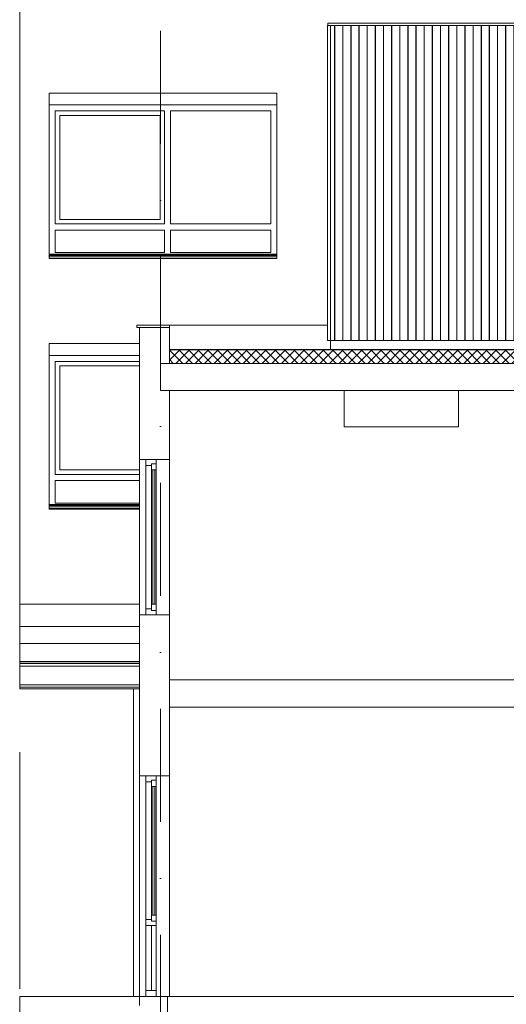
# Model space of a CAD drawing. Header units: millimetres. Extents: x -194 to 1012562, y 0 to 44349.
# Tile 89 of 97: x 933990 to 939366, y 10363 to 21253. Entities that reach past the tile are written whole.
import ezdxf
from ezdxf.enums import TextEntityAlignment as Align

# ---------------------------------------------------------------- set-up
doc = ezdxf.new("R2010")
doc.units = ezdxf.units.MM
doc.header["$MEASUREMENT"] = 0
doc.linetypes.add('streep-punt', pattern=[2500, 1250, -625, 0, -625])
for name, color, linetype in [('21_0 NC Buitenwanden', 7, 'Continuous'), ('21_1 C Buitenwanden', 7, 'Continuous'), ('22 C Binnenwanden', 7, 'Continuous'), ('23 Vloeren', 7, 'Continuous'), ('23 Vloeren Laagscheidingslijnen', 7, 'Continuous'), ('28 Draagconstructies', 7, 'Continuous'), ('47 Dakafwerking', 7, 'Continuous'), ('47 Dakafwerking Laagscheidingslijnen', 7, 'Continuous'), ('57 Luchtbehandeling', 7, 'Continuous'), ('Maatvoering 1_ 100', 7, 'Continuous'), ('Maatvoering 1_ 100 2D arcering', 7, 'Continuous'), ('New_ Ramen', 7, 'Continuous'), ('New_21_0 NC Buitenwanden', 7, 'Continuous'), ('New_22 NC Binnenwanden', 7, 'Continuous'), ('New_27 Daken', 7, 'Continuous'), ('New_27 Daken Doorsnede-arcering', 7, 'Continuous'), ('New_27 Daken Laagscheidingslijnen', 7, 'Continuous'), ('New_A-FLOR-____-OTLN.IFC Model', 7, 'Continuous'), ('New_A-GLAZ-CWMG-OTLN.IFC Model', 7, 'Continuous'), ('New_A-ROOF-____-OTLN.IFC Model', 7, 'Continuous'), ('New_S-BEAM-____-OTLN.IFC Model', 7, 'Continuous'), ('Ramen', 7, 'Continuous'), ('Stramien', 7, 'Continuous')]:
    doc.layers.add(name, color=color, linetype=linetype)
doc.styles.add('GENERATED_STYLE_1', font='arial.ttf')
doc.dimstyles.new('GENERATED_STYLE__1', dxfattribs={"dimtxt": 179.999995, "dimasz": 142.5, "dimexe": 0.18, "dimexo": 0.0625, "dimgap": 0, "dimtad": 1, "dimdec": 0, "dimzin": 0, "dimdsep": 46, "dimtxsty": 'GENERATED_STYLE_1', "dimblk": 'ARROWHEAD_11', "dimblk1": 'ARROWHEAD_11', "dimblk2": 'ARROWHEAD_11', "dimcen": 0.09, "dimse1": 1, "dimse2": 1, "dimclrd": 2, "dimclre": 2, "dimclrt": 2, "dimadec": 1, "dimazin": 0, "dimtfac": 1, "dimtdec": 4, "dimtmove": 0, "dimatfit": 3, "dimfxl": 1, "dimtolj": 1, "dimtzin": 0, "dimarcsym": 0})

# ---------------------------------------------------------------- blocks, each defined once
blk = doc.blocks.new('Section Element_1939_6', base_point=(955641, 6300))
at = {"layer": '21_0 NC Buitenwanden', "color": 2, "linetype": 'Continuous', "lineweight": 0}
blk.add_line((937425, 17704), (937425, 17604), dxfattribs=at)
blk = doc.blocks.new('Section Element_1945_6', base_point=(955641, 6300))
at = {"layer": '21_0 NC Buitenwanden', "color": 1, "linetype": 'Continuous', "lineweight": 0}
for p, q in [((935315, 13850), (935315, 12890)), ((935315, 10450), (935315, 10350)), ((935315, 10350), (935315, 10350))]:
    blk.add_line(p, q, dxfattribs=at)
at = {"layer": '21_0 NC Buitenwanden', "color": 2, "linetype": 'Continuous', "lineweight": 0}
blk.add_line((935315, 10350), (935315, 10450), dxfattribs=at)
at = {"layer": '21_0 NC Buitenwanden', "color": 1, "linetype": 'Continuous', "lineweight": 0, "flags": 128}
for points in [[(935645, 13850), (935645, 13782), (935645, 13650), (935645, 12890)], [(935645, 12890), (935499, 12890), (935385, 12890), (935315, 12890)], [(935625, 10450), (935499, 10450), (935385, 10450), (935315, 10450)]]:
    blk.add_lwpolyline(points, dxfattribs=at)
blk = doc.blocks.new('Section Element_1947_6', base_point=(955641, 6300))
at = {"layer": 'New_ Ramen', "color": 1, "linetype": 'Continuous', "lineweight": 0}
for p, q in [((935385, 12890), (935385, 12823)), ((935385, 11300), (935385, 12823)), ((935445, 12823), (935385, 12823)), ((935499, 12840), (935445, 12840)), ((935445, 12554), (935445, 12773)), ((935499, 12773), (935445, 12773)), ((935462, 12773), (935462, 11350)), ((935482, 11350), (935482, 12773)), ((935499, 12554), (935499, 12773)), ((935445, 12544), (935445, 12554)), ((935445, 12495), (935445, 12544)), ((935499, 12379), (935499, 12554)), ((935445, 12418), (935445, 12495)), ((935445, 12379), (935445, 12418)), ((935445, 12379), (935445, 12325)), ((935445, 12292), (935445, 12325)), ((935499, 12379), (935499, 12128)), ((935445, 12290), (935445, 12292)), ((935445, 12290), (935445, 12243)), ((935445, 12166), (935445, 12243)), ((935445, 12166), (935445, 12141)), ((935445, 12117), (935445, 12141)), ((935445, 12040), (935445, 12117)), ((935499, 11995), (935499, 12128)), ((935445, 11991), (935445, 12040)), ((935445, 11913), (935445, 11991)), ((935499, 11744), (935499, 11995)), ((935445, 11890), (935445, 11913)), ((935445, 11833), (935445, 11890)), ((935445, 11798), (935445, 11833)), ((935445, 11744), (935445, 11798)), ((935445, 11739), (935445, 11744)), ((935445, 11661), (935445, 11739)), ((935445, 11613), (935445, 11661)), ((935499, 11550), (935499, 11744)), ((935445, 11550), (935445, 11613)), ((935445, 11350), (935445, 11550)), ((935499, 11350), (935499, 11550)), ((935499, 11350), (935445, 11350)), ((935385, 11300), (935385, 11233)), ((935445, 11300), (935385, 11300)), ((935385, 10517), (935385, 11233)), ((935499, 11283), (935445, 11283)), ((935445, 11233), (935445, 10517)), ((935385, 10517), (935385, 10450))]:
    blk.add_line(p, q, dxfattribs=at)
at = {"layer": 'New_ Ramen', "color": 1, "linetype": 'Continuous', "lineweight": 0, "flags": 128}
for points in [[(935499, 12890), (935499, 12840), (935499, 12773)], [(935445, 12840), (935445, 12823), (935445, 12773)], [(935445, 11350), (935445, 11300), (935445, 11283)], [(935499, 11350), (935499, 11283), (935499, 11233), (935499, 10517), (935499, 10450)], [(935499, 11233), (935445, 11233), (935385, 11233)], [(935499, 10517), (935445, 10517), (935385, 10517)]]:
    blk.add_lwpolyline(points, dxfattribs=at)
blk = doc.blocks.new('Section Element_1948_6', base_point=(955641, 6300))
at = {"layer": 'New_ Ramen', "color": 1, "linetype": 'Continuous', "lineweight": 0}
for p, q in [((935385, 12823), (935385, 12890)), ((935385, 11233), (935385, 11300)), ((935385, 10450), (935385, 10517))]:
    blk.add_line(p, q, dxfattribs=at)
blk = doc.blocks.new('Section Element_1949_6', base_point=(955641, 6300))
at = {"layer": 'New_ Ramen', "color": 2, "linetype": 'Continuous', "lineweight": 0}
for p, q in [((935315, 10455), (935315, 12890)), ((935315, 10453), (935315, 10455)), ((935315, 10453), (935315, 10450))]:
    blk.add_line(p, q, dxfattribs=at)
blk = doc.blocks.new('Section Element_1952_6', base_point=(955641, 6300))
at = {"layer": '21_0 NC Buitenwanden', "color": 2, "linetype": 'Continuous', "lineweight": 0}
for p, q in [((935315, 17350), (935315, 14354)), ((935315, 14150), (935315, 14131)), ((935315, 14131), (935315, 14127)), ((935315, 14127), (935315, 14117)), ((935315, 14117), (935315, 14104)), ((935315, 14104), (935315, 13896)), ((935315, 13896), (935315, 13882)), ((935315, 13882), (935315, 13873)), ((935315, 13873), (935315, 13869)), ((935315, 13869), (935315, 13850))]:
    blk.add_line(p, q, dxfattribs=at)
at = {"layer": '21_0 NC Buitenwanden', "color": 1, "linetype": 'Continuous', "lineweight": 0}
for p, q in [((935315, 17350), (935315, 16390)), ((935645, 17150), (935645, 16390)), ((935315, 14670), (935315, 13850)), ((935645, 14670), (935645, 13850)), ((935645, 13850), (935645, 13850))]:
    blk.add_line(p, q, dxfattribs=at)
at = {"layer": '21_0 NC Buitenwanden', "color": 1, "linetype": 'Continuous', "lineweight": 0, "flags": 128}
for points in [[(935645, 16390), (935499, 16390), (935385, 16390), (935315, 16390)], [(935645, 14670), (935499, 14670), (935385, 14670), (935315, 14670)]]:
    blk.add_lwpolyline(points, dxfattribs=at)
blk = doc.blocks.new('Section Element_1955_6', base_point=(955641, 6300))
at = {"layer": 'New_ Ramen', "color": 1, "linetype": 'Continuous', "lineweight": 0}
for p, q in [((935385, 16390), (935385, 16323)), ((935385, 16390), (935385, 16323)), ((935499, 16340), (935445, 16340)), ((935385, 14737), (935385, 16323)), ((935445, 16323), (935385, 16323)), ((935445, 16057), (935445, 16273)), ((935499, 16273), (935445, 16273)), ((935462, 16273), (935462, 14787)), ((935482, 14787), (935482, 16273)), ((935499, 16158), (935499, 16273)), ((935445, 16105), (935445, 16158)), ((935499, 15889), (935499, 16158)), ((935445, 15979), (935445, 16057)), ((935445, 15931), (935445, 15979)), ((935445, 15886), (935445, 15931)), ((935445, 15886), (935445, 15831)), ((935445, 15805), (935445, 15831)), ((935445, 15727), (935445, 15805)), ((935499, 15889), (935499, 15595)), ((935445, 15705), (935445, 15727)), ((935445, 15705), (935445, 15679)), ((935445, 15601), (935445, 15679)), ((935445, 15601), (935445, 15595)), ((935445, 15553), (935445, 15595)), ((935499, 15465), (935499, 15595)), ((935445, 15476), (935445, 15553)), ((935445, 15465), (935445, 15476)), ((935445, 15446), (935445, 15465)), ((935499, 15171), (935499, 15465)), ((935445, 15427), (935445, 15446)), ((935445, 15350), (935445, 15427)), ((935445, 15320), (935445, 15350)), ((935445, 15264), (935445, 15320)), ((935445, 15229), (935445, 15264)), ((935445, 15174), (935445, 15229)), ((935445, 15098), (935445, 15174)), ((935499, 14981), (935499, 15171)), ((935445, 15049), (935445, 15098)), ((935445, 14981), (935445, 15049)), ((935445, 14787), (935445, 14981)), ((935499, 14787), (935499, 14981)), ((935385, 14737), (935385, 14670)), ((935385, 14737), (935385, 14670)), ((935445, 14737), (935385, 14737)), ((935499, 14787), (935445, 14787)), ((935499, 14720), (935445, 14720))]:
    blk.add_line(p, q, dxfattribs=at)
at = {"layer": 'New_ Ramen', "color": 1, "linetype": 'Continuous', "lineweight": 0, "flags": 128}
for points in [[(935445, 16340), (935445, 16323), (935445, 16273)], [(935499, 16390), (935499, 16340), (935499, 16273)], [(935445, 14787), (935445, 14737), (935445, 14720)], [(935499, 14787), (935499, 14720), (935499, 14670)]]:
    blk.add_lwpolyline(points, dxfattribs=at)
blk = doc.blocks.new('Section Element_1956_6', base_point=(955641, 6300))
at = {"layer": 'New_ Ramen', "color": 2, "linetype": 'Continuous', "lineweight": 0}
for p, q in [((935315, 14675), (935315, 16390)), ((935315, 14673), (935315, 14675)), ((935315, 14673), (935315, 14670))]:
    blk.add_line(p, q, dxfattribs=at)
blk = doc.blocks.new('Section Element_1958_6', base_point=(955641, 6300))
at = {"layer": '23 Vloeren', "color": 2, "linetype": 'Continuous', "lineweight": 0}
for p, q in [((935645, 13950), (935645, 13650)), ((942646, 13950), (935645, 13950)), ((942245, 13650), (935645, 13650))]:
    blk.add_line(p, q, dxfattribs=at)
blk = doc.blocks.new('Section Element_1959_6', base_point=(955641, 6300))
at = {"layer": '23 Vloeren', "color": 2, "linetype": 'Continuous', "lineweight": 0}
for p, q in [((935645, 17450), (935645, 17450)), ((937575, 17150), (935645, 17150)), ((942245, 17150), (938837, 17150))]:
    blk.add_line(p, q, dxfattribs=at)
at = {"layer": '23 Vloeren Laagscheidingslijnen', "color": 2, "linetype": 'Continuous', "lineweight": 0}
for p, q in [((935645, 17450), (935545, 17450)), ((935645, 17150), (935545, 17150)), ((938837, 17150), (937575, 17150))]:
    blk.add_line(p, q, dxfattribs=at)
at = {"layer": '23 Vloeren Laagscheidingslijnen', "color": 2, "linetype": 'Continuous', "lineweight": 0, "flags": 128}
for points in [[(935545, 17450), (935545, 17350), (935545, 17150)], [(952195, 17450), (948816, 17450), (935645, 17450)]]:
    blk.add_lwpolyline(points, dxfattribs=at)
blk = doc.blocks.new('Section Element_1960_6', base_point=(955641, 6300))
at = {"layer": '21_0 NC Buitenwanden', "color": 2, "linetype": 'Continuous', "lineweight": 0}
for p, q in [((933990, 17760), (933990, 14790)), ((934317, 17670), (935315, 17670)), ((934317, 15870), (934317, 17670)), ((934317, 15840), (934317, 15846))]:
    blk.add_line(p, q, dxfattribs=at)
blk = doc.blocks.new('Section Element_1963_6', base_point=(955641, 6300))
at = {"layer": '21_0 NC Buitenwanden', "color": 2, "linetype": 'Continuous', "lineweight": 0}
blk.add_line((935315, 17850), (935315, 17350), dxfattribs=at)
at = {"layer": '21_0 NC Buitenwanden', "color": 1, "linetype": 'Continuous', "lineweight": 0}
for p, q in [((935315, 17850), (935315, 17350)), ((935645, 17850), (935645, 17450))]:
    blk.add_line(p, q, dxfattribs=at)
blk = doc.blocks.new('Section Element_1965_6', base_point=(955641, 6300))
at = {"layer": 'Ramen', "color": 1, "linetype": 'Continuous', "lineweight": 0}
for p, q in [((935315, 17540), (934317, 17540)), ((934384, 16224), (934384, 17473)), ((934384, 17473), (935315, 17473)), ((934434, 16274), (934434, 17423)), ((934434, 17423), (935315, 17423)), ((935315, 16274), (934434, 16274)), ((935315, 16224), (934384, 16224)), ((934384, 15907), (934384, 16156)), ((934384, 16156), (935315, 16156)), ((935315, 15907), (934384, 15907)), ((934317, 15890), (935315, 15890)), ((934317, 15880), (935315, 15880)), ((934317, 15870), (934317, 15866)), ((934317, 15866), (934317, 15846)), ((934317, 15866), (935315, 15866)), ((934317, 15846), (935315, 15846))]:
    blk.add_line(p, q, dxfattribs=at)
at = {"layer": 'Ramen', "color": 2, "linetype": 'Continuous', "lineweight": 0}
blk.add_line((935315, 15840), (934317, 15840), dxfattribs=at)
blk = doc.blocks.new('Section Element_1966_6', base_point=(955641, 6300))
at = {"layer": '21_0 NC Buitenwanden', "color": 2, "linetype": 'Continuous', "lineweight": 0}
for p, q in [((933990, 23300), (933990, 20530)), ((934317, 21410), (934317, 23210)), ((934317, 23210), (936832, 23210)), ((936832, 23210), (936832, 21410)), ((934317, 21380), (934317, 21386)), ((936832, 21386), (936832, 21380))]:
    blk.add_line(p, q, dxfattribs=at)
blk = doc.blocks.new('Section Element_1968_6', base_point=(955641, 6300))
at = {"layer": '21_0 NC Buitenwanden', "color": 2, "linetype": 'Continuous', "lineweight": 0}
for p, q in [((933990, 20530), (933990, 17760)), ((934317, 18640), (934317, 20440)), ((934317, 20440), (936832, 20440)), ((936832, 20440), (936832, 18640)), ((934317, 18610), (934317, 18616)), ((936832, 18616), (936832, 18610))]:
    blk.add_line(p, q, dxfattribs=at)
blk = doc.blocks.new('Section Element_1969_6', base_point=(955641, 6300))
at = {"layer": 'Ramen', "color": 1, "linetype": 'Continuous', "lineweight": 0}
for p, q in [((936832, 20310), (934317, 20310)), ((934384, 18994), (934384, 20243)), ((934384, 20243), (935591, 20243)), ((934434, 19044), (934434, 20193)), ((934434, 20193), (935541, 20193)), ((935541, 20193), (935541, 19044)), ((935591, 20243), (935591, 18994)), ((935658, 18994), (935658, 20243)), ((935658, 20243), (936765, 20243)), ((936765, 20243), (936765, 18994)), ((935591, 18994), (934384, 18994)), ((935541, 19044), (934434, 19044)), ((936765, 18994), (935658, 18994)), ((934384, 18677), (934384, 18926)), ((934384, 18926), (935591, 18926)), ((935591, 18926), (935591, 18677)), ((935658, 18677), (935658, 18926)), ((935658, 18926), (936765, 18926)), ((936765, 18926), (936765, 18677)), ((934317, 18660), (936832, 18660)), ((934317, 18650), (936832, 18650)), ((934317, 18640), (934317, 18636)), ((934317, 18636), (934317, 18616)), ((934317, 18636), (936832, 18636)), ((935591, 18677), (934384, 18677)), ((936765, 18677), (935658, 18677)), ((936832, 18640), (936832, 18636)), ((936832, 18636), (936832, 18616)), ((934317, 18616), (936832, 18616))]:
    blk.add_line(p, q, dxfattribs=at)
at = {"layer": 'Ramen', "color": 2, "linetype": 'Continuous', "lineweight": 0}
blk.add_line((936832, 18610), (934317, 18610), dxfattribs=at)
blk = doc.blocks.new('Section Element_1982_6', base_point=(955641, 6300))
at = {"layer": '21_1 C Buitenwanden', "color": 2, "linetype": 'Continuous', "lineweight": 0}
blk.add_line((935645, 10450), (935645, 12890), dxfattribs=at)
blk = doc.blocks.new('Section Element_1983_6', base_point=(955641, 6300))
at = {"layer": '21_1 C Buitenwanden', "color": 2, "linetype": 'Continuous', "lineweight": 0}
blk.add_line((935645, 14670), (935645, 16390), dxfattribs=at)
blk = doc.blocks.new('Section Element_1988_6', base_point=(955641, 6300))
at = {"layer": '22 C Binnenwanden', "color": 2, "linetype": 'Continuous', "lineweight": 0}
blk.add_line((933990, 13150), (933990, 10534), dxfattribs=at)
blk = doc.blocks.new('Section Element_1991_6', base_point=(955641, 6300))
at = {"layer": '47 Dakafwerking', "color": 2, "linetype": 'Continuous', "lineweight": 0}
blk.add_line((935285, 17875), (935285, 17850), dxfattribs=at)
at = {"layer": '47 Dakafwerking', "color": 1, "linetype": 'Continuous', "lineweight": 0}
for p, q in [((935285, 17875), (935285, 17850)), ((935645, 17875), (935285, 17875)), ((935645, 17875), (935645, 17850)), ((935315, 17850), (935285, 17850))]:
    blk.add_line(p, q, dxfattribs=at)
at = {"layer": '47 Dakafwerking Laagscheidingslijnen', "color": 1, "linetype": 'Continuous', "lineweight": 0}
blk.add_line((935645, 17850), (935315, 17850), dxfattribs=at)
blk = doc.blocks.new('Section Element_1992_6', base_point=(955641, 6300))
at = {"layer": '47 Dakafwerking', "color": 2, "linetype": 'Continuous', "lineweight": 0}
blk.add_line((937390, 17875), (935645, 17875), dxfattribs=at)
blk = doc.blocks.new('Section Element_1994_6', base_point=(955641, 6300))
at = {"layer": '47 Dakafwerking', "color": 2, "linetype": 'Continuous', "lineweight": 0}
for p, q in [((942132, 21215), (937395, 21215)), ((937395, 21215), (937395, 21190)), ((937471, 21190), (937395, 21190)), ((937651, 21190), (937559, 21190)), ((937831, 21190), (937739, 21190)), ((938011, 21190), (937919, 21190)), ((938191, 21190), (938099, 21190)), ((938371, 21190), (938279, 21190)), ((938551, 21190), (938459, 21190)), ((938731, 21190), (938639, 21190)), ((938911, 21190), (938819, 21190)), ((939091, 21190), (938999, 21190)), ((939271, 21190), (939179, 21190)), ((939451, 21190), (939359, 21190)), ((939631, 21190), (939539, 21190)), ((939811, 21190), (939719, 21190)), ((939991, 21190), (939899, 21190)), ((940171, 21190), (940079, 21190)), ((940351, 21190), (940259, 21190)), ((940531, 21190), (940439, 21190)), ((940711, 21190), (940619, 21190)), ((940891, 21190), (940799, 21190)), ((941071, 21190), (940979, 21190)), ((941251, 21190), (941159, 21190)), ((941431, 21190), (941339, 21190)), ((941611, 21190), (941519, 21190)), ((941791, 21190), (941699, 21190)), ((941971, 21190), (941879, 21190)), ((942132, 21190), (942059, 21190)), ((942303, 21215), (942272, 21215)), ((942303, 21190), (942272, 21190))]:
    blk.add_line(p, q, dxfattribs=at)
blk = doc.blocks.new('Section Element_1996_6', base_point=(955641, 6300))
at = {"layer": 'New_22 NC Binnenwanden', "color": 2, "linetype": 'Continuous', "lineweight": 0}
blk.add_line((935645, 13950), (935645, 17150), dxfattribs=at)
blk = doc.blocks.new('Section Element_2000_6', base_point=(955641, 6300))
at = {"layer": '28 Draagconstructies', "color": 1, "linetype": 'Continuous', "lineweight": 0}
for p, q in [((935315, 14790), (933990, 14790)), ((933990, 14790), (933990, 14540)), ((935315, 14540), (933990, 14540))]:
    blk.add_line(p, q, dxfattribs=at)
blk = doc.blocks.new('Section Element_2009_6', base_point=(955641, 6300))
at = {"layer": '23 Vloeren', "color": 2, "linetype": 'Continuous', "lineweight": 0, "flags": 128}
blk.add_lwpolyline([(952195, 10450), (948816, 10450), (945040, 10450), (945030, 10450), (942820, 10450), (942810, 10450), (935625, 10450)], dxfattribs=at)
at = {"layer": '23 Vloeren Laagscheidingslijnen', "color": 2, "linetype": 'Continuous', "lineweight": 0, "flags": 128}
blk.add_lwpolyline([(935625, 10450), (935625, 10350), (935625, 10150)], dxfattribs=at)
blk = doc.blocks.new('*X2212', base_point=(955641, 6300))
at = {"layer": 'New_27 Daken Doorsnede-arcering', "linetype": 'Continuous', "lineweight": 0, "true_color": 0x000000}
for points in [[(935691, 17604), (935645, 17604), (935645, 17602), (935691, 17602)], [(935841, 17602), (935991, 17602), (935991, 17604), (935841, 17604)], [(936141, 17602), (936291, 17602), (936291, 17604), (936141, 17604)], [(936441, 17602), (936591, 17602), (936591, 17604), (936441, 17604)], [(936741, 17602), (936891, 17602), (936891, 17604), (936741, 17604)], [(937041, 17602), (937191, 17602), (937191, 17604), (937041, 17604)], [(937341, 17602), (937491, 17602), (937491, 17604), (937341, 17604)], [(937641, 17602), (937791, 17602), (937791, 17604), (937641, 17604)], [(937941, 17602), (938091, 17602), (938091, 17604), (937941, 17604)], [(938241, 17602), (938391, 17602), (938391, 17604), (938241, 17604)], [(938541, 17602), (938691, 17602), (938691, 17604), (938541, 17604)], [(938841, 17602), (938991, 17602), (938991, 17604), (938841, 17604)], [(939141, 17602), (939291, 17602), (939291, 17604), (939141, 17604)]]:
    blk.add_hatch(color=18, dxfattribs=at).paths.add_polyline_path(points)
blk = doc.blocks.new('*X2215', base_point=(955641, 6300))
at = {"layer": 'New_27 Daken Doorsnede-arcering', "linetype": 'Continuous', "lineweight": 0, "true_color": 0x000000}
for points in [[(935691, 17452), (935645, 17452), (935645, 17450), (935691, 17450)], [(935841, 17450), (935991, 17450), (935991, 17452), (935841, 17452)], [(936141, 17450), (936291, 17450), (936291, 17452), (936141, 17452)], [(936441, 17450), (936591, 17450), (936591, 17452), (936441, 17452)], [(936741, 17450), (936891, 17450), (936891, 17452), (936741, 17452)], [(937041, 17450), (937191, 17450), (937191, 17452), (937041, 17452)], [(937341, 17450), (937491, 17450), (937491, 17452), (937341, 17452)], [(937641, 17450), (937791, 17450), (937791, 17452), (937641, 17452)], [(937941, 17450), (938091, 17450), (938091, 17452), (937941, 17452)], [(938241, 17450), (938391, 17450), (938391, 17452), (938241, 17452)], [(938541, 17450), (938691, 17450), (938691, 17452), (938541, 17452)], [(938841, 17450), (938991, 17450), (938991, 17452), (938841, 17452)], [(939141, 17450), (939291, 17450), (939291, 17452), (939141, 17452)]]:
    blk.add_hatch(color=18, dxfattribs=at).paths.add_polyline_path(points)
blk = doc.blocks.new('Section Element_2040_6', base_point=(955641, 6300))
at = {"layer": 'New_27 Daken Doorsnede-arcering', "linetype": 'Continuous', "lineweight": 0, "true_color": 0x000000}
h = blk.add_hatch(dxfattribs=at)
h.set_pattern_fill('415_Isolatie_ruit_0006', color=18, style=0, pattern_type=2)
h.set_pattern_definition([(45, (955640.84, 6300), (-53.033, 53.033), []), (135, (955640.84, 6300), (53.033, 53.033), [])])
h.paths.add_polyline_path([(935645, 17452), (948816, 17452), (948816, 17602), (935645, 17602)])
at = {"layer": 'New_27 Daken', "color": 9, "linetype": 'Continuous', "lineweight": 0}
for p, q in [((935645, 17604), (935645, 17602)), ((935645, 17452), (935645, 17450))]:
    blk.add_line(p, q, dxfattribs=at)
at = {"layer": 'New_27 Daken', "color": 1, "linetype": 'Continuous', "lineweight": 0}
blk.add_line((935645, 17602), (935645, 17452), dxfattribs=at)
at = {"layer": 'New_27 Daken', "color": 9, "linetype": 'Continuous', "lineweight": 0, "flags": 128}
blk.add_lwpolyline([(952195, 17604), (948816, 17604), (935645, 17604)], dxfattribs=at)
at = {"layer": 'New_27 Daken Laagscheidingslijnen', "color": 9, "linetype": 'Continuous', "lineweight": 0, "flags": 128}
blk.add_lwpolyline([(952195, 17602), (948816, 17602), (935645, 17602)], dxfattribs=at)
at = {"layer": 'New_27 Daken Laagscheidingslijnen', "color": 1, "linetype": 'Continuous', "lineweight": 0, "flags": 128}
blk.add_lwpolyline([(952195, 17452), (948816, 17452), (935645, 17452)], dxfattribs=at)
at = {"layer": 'New_27 Daken', "lineweight": 0}
for name in ['*X2212', '*X2215']:
    blk.add_blockref(name, (955641, 6300), dxfattribs=at)
blk = doc.blocks.new('Section Element_2046_6', base_point=(955641, 6300))
at = {"layer": 'New_A-FLOR-____-OTLN.IFC Model', "color": 1, "linetype": 'Continuous', "lineweight": 0}
for p, q in [((933990, 10450), (935315, 10450)), ((933990, 10450), (933990, 10080)), ((933990, 10080), (935315, 10080))]:
    blk.add_line(p, q, dxfattribs=at)
blk = doc.blocks.new('Section Element_2048_6', base_point=(955641, 6300))
at = {"layer": 'New_A-GLAZ-CWMG-OTLN.IFC Model', "color": 9, "linetype": 'Continuous', "lineweight": 0}
blk.add_line((935246, 10450), (935246, 13850), dxfattribs=at)
blk = doc.blocks.new('Section Element_2049_6', base_point=(955641, 6300))
at = {"layer": 'New_A-ROOF-____-OTLN.IFC Model', "color": 9, "linetype": 'Continuous', "lineweight": 0}
for p, q in [((935315, 14354), (933990, 14354)), ((933990, 14354), (933990, 14154)), ((933990, 14154), (935315, 14154))]:
    blk.add_line(p, q, dxfattribs=at)
blk = doc.blocks.new('Section Element_2050_6', base_point=(955641, 6300))
at = {"layer": 'New_A-ROOF-____-OTLN.IFC Model', "color": 1, "linetype": 'Continuous', "lineweight": 0}
blk.add_line((933990, 14154), (933990, 14150), dxfattribs=at)
blk = doc.blocks.new('Section Element_2051_6', base_point=(955641, 6300))
at = {"layer": 'New_S-BEAM-____-OTLN.IFC Model', "color": 1, "linetype": 'Continuous', "lineweight": 0}
for p, q in [((935315, 14150), (933990, 14150)), ((933990, 14150), (933990, 14131)), ((935315, 14131), (933990, 14131)), ((933990, 14131), (933990, 14127)), ((933990, 14127), (933990, 14117)), ((933990, 14117), (933990, 14104)), ((935315, 14104), (933990, 14104)), ((933990, 14104), (933990, 13896)), ((935315, 13896), (933990, 13896)), ((933990, 13896), (933990, 13882)), ((933990, 13882), (933990, 13873)), ((933990, 13873), (933990, 13869)), ((935315, 13869), (933990, 13869)), ((933990, 13869), (933990, 13850)), ((935315, 13850), (933990, 13850))]:
    blk.add_line(p, q, dxfattribs=at)
blk = doc.blocks.new('Section Element_2052_6', base_point=(955641, 6300))
at = {"layer": '21_0 NC Buitenwanden', "color": 2, "linetype": 'Continuous', "lineweight": 0}
blk.add_line((933990, 14540), (933990, 14354), dxfattribs=at)
blk = doc.blocks.new('Section Element_2113_6', base_point=(955641, 6300))
at = {"layer": '57 Luchtbehandeling', "color": 2, "linetype": 'Continuous', "lineweight": 0}
for p, q in [((937575, 17150), (937575, 16750)), ((938837, 17150), (938837, 16750)), ((938837, 16750), (937575, 16750))]:
    blk.add_line(p, q, dxfattribs=at)
blk = doc.blocks.new('Section Element_2121_6', base_point=(955641, 6300))
at = {"layer": 'New_21_0 NC Buitenwanden', "color": 1, "linetype": 'Continuous', "lineweight": 0}
for p, q in [((937425, 17704), (937425, 21190)), ((937469, 17704), (937469, 21190)), ((937471, 17704), (937471, 21190)), ((937471, 21190), (937559, 21190)), ((937471, 21190), (937471, 21190)), ((937559, 17704), (937559, 21190)), ((937559, 21190), (937559, 21190)), ((937561, 17704), (937561, 21190)), ((937649, 17704), (937649, 21190)), ((937651, 17704), (937651, 21190)), ((937651, 21190), (937739, 21190)), ((937651, 21190), (937651, 21190)), ((937739, 17704), (937739, 21190)), ((937739, 21190), (937739, 21190)), ((937741, 17704), (937741, 21190)), ((937829, 17704), (937829, 21190)), ((937831, 17704), (937831, 21190)), ((937831, 21190), (937919, 21190)), ((937831, 21190), (937831, 21190)), ((937919, 17704), (937919, 21190)), ((937919, 21190), (937919, 21190)), ((937921, 17704), (937921, 21190)), ((938009, 17704), (938009, 21190)), ((938011, 17704), (938011, 21190)), ((938011, 21190), (938099, 21190)), ((938011, 21190), (938011, 21190)), ((938099, 17704), (938099, 21190)), ((938099, 21190), (938099, 21190)), ((938101, 17704), (938101, 21190)), ((938189, 17704), (938189, 21190)), ((938191, 17704), (938191, 21190)), ((938191, 21190), (938279, 21190)), ((938191, 21190), (938191, 21190)), ((938279, 17704), (938279, 21190)), ((938279, 21190), (938279, 21190)), ((938281, 17704), (938281, 21190)), ((938369, 17704), (938369, 21190)), ((938371, 17704), (938371, 21190)), ((938371, 21190), (938459, 21190)), ((938371, 21190), (938371, 21190)), ((938459, 17704), (938459, 21190)), ((938459, 21190), (938459, 21190)), ((938461, 17704), (938461, 21190)), ((938549, 17704), (938549, 21190)), ((938551, 17704), (938551, 21190)), ((938551, 21190), (938639, 21190)), ((938551, 21190), (938551, 21190)), ((938639, 17704), (938639, 21190)), ((938639, 21190), (938639, 21190)), ((938641, 17704), (938641, 21190)), ((938729, 17704), (938729, 21190)), ((938731, 17704), (938731, 21190)), ((938731, 21190), (938819, 21190)), ((938731, 21190), (938731, 21190)), ((938819, 17704), (938819, 21190)), ((938819, 21190), (938819, 21190)), ((938821, 17704), (938821, 21190)), ((938909, 17704), (938909, 21190)), ((938911, 17704), (938911, 21190)), ((938911, 21190), (938999, 21190)), ((938911, 21190), (938911, 21190)), ((938999, 17704), (938999, 21190)), ((938999, 21190), (938999, 21190)), ((939001, 17704), (939001, 21190)), ((939089, 17704), (939089, 21190)), ((939091, 17704), (939091, 21190)), ((939091, 21190), (939179, 21190)), ((939091, 21190), (939091, 21190)), ((939179, 17704), (939179, 21190)), ((939179, 21190), (939179, 21190)), ((939181, 17704), (939181, 21190)), ((939269, 17704), (939269, 21190)), ((939271, 17704), (939271, 21190)), ((939271, 21190), (939359, 21190)), ((939271, 21190), (939271, 21190)), ((939359, 17704), (939359, 21190)), ((939359, 21190), (939359, 21190)), ((939361, 17704), (939361, 21190)), ((939449, 17704), (939449, 21190)), ((939451, 17704), (939451, 21190)), ((939451, 21190), (939539, 21190)), ((939451, 21190), (939451, 21190)), ((939539, 17704), (939539, 21190)), ((939539, 21190), (939539, 21190)), ((939541, 17704), (939541, 21190)), ((939629, 17704), (939629, 21190)), ((939631, 17704), (939631, 21190)), ((939631, 21190), (939719, 21190)), ((939631, 21190), (939631, 21190)), ((939719, 17704), (939719, 21190)), ((939719, 21190), (939719, 21190)), ((939721, 17704), (939721, 21190)), ((939809, 17704), (939809, 21190)), ((939811, 17704), (939811, 21190)), ((939811, 21190), (939899, 21190)), ((939811, 21190), (939811, 21190)), ((939899, 17704), (939899, 21190)), ((939899, 21190), (939899, 21190)), ((939901, 17704), (939901, 21190)), ((939989, 17704), (939989, 21190)), ((939991, 17704), (939991, 21190)), ((939991, 21190), (940079, 21190)), ((939991, 21190), (939991, 21190)), ((940079, 17704), (940079, 21190)), ((940079, 21190), (940079, 21190)), ((940081, 17704), (940081, 21190)), ((940169, 17704), (940169, 21190)), ((940171, 17704), (940171, 21190)), ((940171, 21190), (940259, 21190)), ((940171, 21190), (940171, 21190)), ((940259, 17704), (940259, 21190)), ((940259, 21190), (940259, 21190)), ((940261, 17704), (940261, 21190)), ((940349, 17704), (940349, 21190)), ((940351, 17704), (940351, 21190)), ((940351, 21190), (940439, 21190)), ((940351, 21190), (940351, 21190)), ((940439, 17704), (940439, 21190)), ((940439, 21190), (940439, 21190)), ((940441, 17704), (940441, 21190)), ((940529, 17704), (940529, 21190)), ((940531, 17704), (940531, 21190)), ((940531, 21190), (940619, 21190)), ((940531, 21190), (940531, 21190)), ((940619, 17704), (940619, 21190)), ((940619, 21190), (940619, 21190)), ((940621, 17704), (940621, 21190)), ((940709, 17704), (940709, 21190)), ((940711, 17704), (940711, 21190)), ((940711, 21190), (940799, 21190)), ((940711, 21190), (940711, 21190)), ((940799, 17704), (940799, 21190)), ((940799, 21190), (940799, 21190)), ((940801, 17704), (940801, 21190)), ((940889, 17704), (940889, 21190)), ((940891, 17704), (940891, 21190)), ((940891, 21190), (940979, 21190)), ((940891, 21190), (940891, 21190)), ((940979, 17704), (940979, 21190)), ((940979, 21190), (940979, 21190)), ((940981, 17704), (940981, 21190)), ((941069, 17704), (941069, 21190)), ((941071, 17704), (941071, 21190)), ((941071, 21190), (941159, 21190)), ((941071, 21190), (941071, 21190)), ((941159, 17704), (941159, 21190)), ((941159, 21190), (941159, 21190)), ((941161, 17704), (941161, 21190)), ((941249, 17704), (941249, 21190)), ((941251, 17704), (941251, 21190)), ((941251, 21190), (941339, 21190)), ((941251, 21190), (941251, 21190)), ((941339, 17704), (941339, 21190)), ((941339, 21190), (941339, 21190)), ((941341, 17704), (941341, 21190)), ((941429, 17704), (941429, 21190)), ((941431, 17704), (941431, 21190)), ((941431, 21190), (941519, 21190)), ((941431, 21190), (941431, 21190)), ((941519, 17704), (941519, 21190)), ((941519, 21190), (941519, 21190)), ((941521, 17704), (941521, 21190)), ((941609, 17704), (941609, 21190)), ((941611, 17704), (941611, 21190)), ((941611, 21190), (941699, 21190)), ((941611, 21190), (941611, 21190)), ((941699, 17704), (941699, 21190)), ((941699, 21190), (941699, 21190)), ((941701, 17704), (941701, 21190)), ((941789, 17704), (941789, 21190)), ((941791, 17704), (941791, 21190)), ((941791, 21190), (941879, 21190)), ((941791, 21190), (941791, 21190)), ((941879, 17704), (941879, 21190)), ((941879, 21190), (941879, 21190)), ((941881, 17704), (941881, 21190)), ((941969, 17704), (941969, 21190)), ((941971, 17704), (941971, 21190)), ((941971, 21190), (942059, 21190)), ((941971, 21190), (941971, 21190)), ((942059, 17704), (942059, 21190)), ((942059, 21190), (942059, 21190)), ((942061, 17704), (942061, 21190)), ((937469, 17704), (937425, 17704)), ((937471, 17704), (937469, 17704)), ((937559, 17704), (937471, 17704)), ((937561, 17704), (937559, 17704)), ((937649, 17704), (937561, 17704)), ((937651, 17704), (937649, 17704)), ((937739, 17704), (937651, 17704)), ((937741, 17704), (937739, 17704)), ((937829, 17704), (937741, 17704)), ((937831, 17704), (937829, 17704)), ((937919, 17704), (937831, 17704)), ((937921, 17704), (937919, 17704)), ((938009, 17704), (937921, 17704)), ((938011, 17704), (938009, 17704)), ((938099, 17704), (938011, 17704)), ((938101, 17704), (938099, 17704)), ((938189, 17704), (938101, 17704)), ((938191, 17704), (938189, 17704)), ((938279, 17704), (938191, 17704)), ((938281, 17704), (938279, 17704)), ((938369, 17704), (938281, 17704)), ((938371, 17704), (938369, 17704)), ((938459, 17704), (938371, 17704)), ((938461, 17704), (938459, 17704)), ((938549, 17704), (938461, 17704)), ((938551, 17704), (938549, 17704)), ((938639, 17704), (938551, 17704)), ((938641, 17704), (938639, 17704)), ((938729, 17704), (938641, 17704)), ((938731, 17704), (938729, 17704)), ((938819, 17704), (938731, 17704)), ((938821, 17704), (938819, 17704)), ((938909, 17704), (938821, 17704)), ((938911, 17704), (938909, 17704)), ((938999, 17704), (938911, 17704)), ((939001, 17704), (938999, 17704)), ((939089, 17704), (939001, 17704)), ((939091, 17704), (939089, 17704)), ((939179, 17704), (939091, 17704)), ((939181, 17704), (939179, 17704)), ((939269, 17704), (939181, 17704)), ((939271, 17704), (939269, 17704)), ((939359, 17704), (939271, 17704)), ((939361, 17704), (939359, 17704)), ((939449, 17704), (939361, 17704)), ((939451, 17704), (939449, 17704)), ((939539, 17704), (939451, 17704)), ((939541, 17704), (939539, 17704)), ((939629, 17704), (939541, 17704)), ((939631, 17704), (939629, 17704)), ((939719, 17704), (939631, 17704)), ((939721, 17704), (939719, 17704)), ((939809, 17704), (939721, 17704)), ((939811, 17704), (939809, 17704)), ((939899, 17704), (939811, 17704)), ((939901, 17704), (939899, 17704)), ((939989, 17704), (939901, 17704)), ((939991, 17704), (939989, 17704)), ((940079, 17704), (939991, 17704)), ((940081, 17704), (940079, 17704)), ((940169, 17704), (940081, 17704)), ((940171, 17704), (940169, 17704)), ((940259, 17704), (940171, 17704)), ((940261, 17704), (940259, 17704)), ((940349, 17704), (940261, 17704)), ((940351, 17704), (940349, 17704)), ((940439, 17704), (940351, 17704)), ((940441, 17704), (940439, 17704)), ((940529, 17704), (940441, 17704)), ((940531, 17704), (940529, 17704)), ((940619, 17704), (940531, 17704)), ((940621, 17704), (940619, 17704)), ((940709, 17704), (940621, 17704)), ((940711, 17704), (940709, 17704)), ((940799, 17704), (940711, 17704)), ((940801, 17704), (940799, 17704)), ((940889, 17704), (940801, 17704)), ((940891, 17704), (940889, 17704)), ((940979, 17704), (940891, 17704)), ((940981, 17704), (940979, 17704)), ((941069, 17704), (940981, 17704)), ((941071, 17704), (941069, 17704)), ((941159, 17704), (941071, 17704)), ((941161, 17704), (941159, 17704)), ((941249, 17704), (941161, 17704)), ((941251, 17704), (941249, 17704)), ((941339, 17704), (941251, 17704)), ((941341, 17704), (941339, 17704)), ((941429, 17704), (941341, 17704)), ((941431, 17704), (941429, 17704)), ((941519, 17704), (941431, 17704)), ((941521, 17704), (941519, 17704)), ((941609, 17704), (941521, 17704)), ((941611, 17704), (941609, 17704)), ((941699, 17704), (941611, 17704)), ((941701, 17704), (941699, 17704)), ((941789, 17704), (941701, 17704)), ((941791, 17704), (941789, 17704)), ((941879, 17704), (941791, 17704)), ((941881, 17704), (941879, 17704)), ((941969, 17704), (941881, 17704)), ((941971, 17704), (941969, 17704)), ((942059, 17704), (941971, 17704)), ((942061, 17704), (942059, 17704)), ((942137, 17704), (942061, 17704))]:
    blk.add_line(p, q, dxfattribs=at)
blk = doc.blocks.new('Section Element_2122_6', base_point=(955641, 6300))
at = {"layer": 'New_21_0 NC Buitenwanden', "color": 1, "linetype": 'Continuous', "lineweight": 0}
for p, q in [((937390, 21190), (937390, 17704)), ((937390, 21190), (937391, 21190)), ((937391, 17704), (937391, 21190)), ((937391, 21190), (937395, 21190)), ((937390, 17704), (937391, 17704)), ((937425, 17704), (937391, 17704))]:
    blk.add_line(p, q, dxfattribs=at)
blk = doc.blocks.new('*D2311', base_point=(955641, 6300))
at = {"layer": 'Maatvoering 1_ 100 2D arcering', "linetype": 'Continuous', "lineweight": 0}
for points in [[(940668, 17150), (940671, 17136), (940679, 17123), (940691, 17115), (940706, 17112), (940720, 17115), (940732, 17123), (940740, 17136), (940743, 17150), (940740, 17164), (940732, 17177), (940720, 17185), (940706, 17188), (940691, 17185), (940679, 17177), (940671, 17164)], [(940668, 13950), (940671, 13936), (940679, 13923), (940691, 13915), (940706, 13912), (940720, 13915), (940732, 13923), (940740, 13936), (940743, 13950), (940740, 13964), (940732, 13977), (940720, 13985), (940706, 13988), (940691, 13985), (940679, 13977), (940671, 13964)]]:
    blk.add_hatch(color=1, dxfattribs=at).paths.add_polyline_path(points)
at = {"layer": 'Maatvoering 1_ 100', "color": 2, "linetype": 'Continuous', "lineweight": 0}
for p, q in [((940706, 17188), (940706, 17225)), ((940668, 17150), (940565, 17150)), ((940706, 13988), (940706, 17112)), ((940846, 17150), (940743, 17150)), ((940668, 13950), (940565, 13950)), ((940846, 13950), (940743, 13950)), ((940706, 13875), (940706, 13912))]:
    blk.add_line(p, q, dxfattribs=at)
at = {"layer": 'Maatvoering 1_ 100', "color": 1, "linetype": 'Continuous', "lineweight": 0}
for centre in [(940706, 17150), (940706, 13950)]:
    blk.add_circle(centre, 37.5, dxfattribs=at)
at = {"layer": 'Maatvoering 1_ 100', "color": 2, "lineweight": 0, "insert": (940670, 15241), "char_height": 180, "attachment_point": 7, "rotation": 90, "style": 'GENERATED_STYLE_1'}
blk.add_mtext('\\A1;{\\pql;\\fArial|b0|i0|c0|p0;\\W1.000000;3.200}', dxfattribs=at)
blk = doc.blocks.new('ARROWHEAD_11')
at = {"color": 0, "linetype": 'Continuous', "lineweight": 0}
blk.add_line((0, 0), (-1, 0), dxfattribs=at)
at = {"color": 0, "linetype": 'Continuous', "lineweight": 0, "const_width": 0.25, "flags": 128}
blk.add_lwpolyline([(-0.125, 0, 1), (0.125, 0, 1)], format="xyb", close=True, dxfattribs=at)
blk = doc.blocks.new('*D2312', base_point=(955641, 6300))
at = {"layer": 'Maatvoering 1_ 100 2D arcering', "linetype": 'Continuous', "lineweight": 0}
for points in [[(940668, 13650), (940671, 13636), (940679, 13623), (940691, 13615), (940706, 13612), (940720, 13615), (940732, 13623), (940740, 13636), (940743, 13650), (940740, 13664), (940732, 13677), (940720, 13685), (940706, 13687), (940691, 13685), (940679, 13677), (940671, 13664)], [(940668, 10450), (940671, 10436), (940679, 10423), (940691, 10415), (940706, 10413), (940720, 10415), (940732, 10423), (940740, 10436), (940743, 10450), (940740, 10464), (940732, 10477), (940720, 10485), (940706, 10488), (940691, 10485), (940679, 10477), (940671, 10464)]]:
    blk.add_hatch(color=1, dxfattribs=at).paths.add_polyline_path(points)
at = {"layer": 'Maatvoering 1_ 100', "color": 2, "linetype": 'Continuous', "lineweight": 0}
for p, q in [((940706, 13687), (940706, 13725)), ((940668, 13650), (940565, 13650)), ((940846, 13650), (940743, 13650)), ((940706, 10488), (940706, 13612)), ((940668, 10450), (940565, 10450)), ((940706, 10375), (940706, 10413)), ((940846, 10450), (940743, 10450))]:
    blk.add_line(p, q, dxfattribs=at)
at = {"layer": 'Maatvoering 1_ 100', "color": 1, "linetype": 'Continuous', "lineweight": 0}
for centre in [(940706, 13650), (940706, 10450)]:
    blk.add_circle(centre, 37.5, dxfattribs=at)
at = {"layer": 'Maatvoering 1_ 100', "color": 2, "lineweight": 0, "insert": (940670, 11741), "char_height": 180, "attachment_point": 7, "rotation": 90, "style": 'GENERATED_STYLE_1'}
blk.add_mtext('\\A1;{\\pql;\\fArial|b0|i0|c0|p0;\\W1.000000;3.200}', dxfattribs=at)
blk = doc.blocks.new('Standard grid marker[103]_6', base_point=(935545, 32130))
at = {"layer": 'Stramien', "color": 1, "linetype": 'streep-punt', "lineweight": 0}
blk.add_line((935545, 31130), (935545, 2000), dxfattribs=at)
at = {"layer": 'Stramien', "color": 2, "lineweight": 0, "style": 'GENERATED_STYLE_1'}
blk.add_attdef('AC_MarkerText_1', text='', height=350, rotation=360, dxfattribs=at).set_placement((935545, 675), align=Align.TOP_CENTER)

msp = doc.modelspace()

# ---------------------------------------------------------------- block references
at = {"layer": '21_0 NC Buitenwanden', "lineweight": 0}
for name in ['Section Element_1966_6', 'Section Element_1968_6', 'Section Element_1960_6', 'Section Element_1963_6', 'Section Element_1939_6', 'Section Element_1952_6', 'Section Element_2052_6', 'Section Element_1945_6']:
    msp.add_blockref(name, (955640.8, 6300), dxfattribs=at)
at = {"layer": '21_1 C Buitenwanden', "lineweight": 0}
for name in ['Section Element_1983_6', 'Section Element_1982_6']:
    msp.add_blockref(name, (955640.8, 6300), dxfattribs=at)
at = {"layer": '22 C Binnenwanden', "lineweight": 0}
msp.add_blockref('Section Element_1988_6', (955640.8, 6300), dxfattribs=at)
at = {"layer": '23 Vloeren', "lineweight": 0}
for name in ['Section Element_1959_6', 'Section Element_1958_6', 'Section Element_2009_6']:
    msp.add_blockref(name, (955640.8, 6300), dxfattribs=at)
at = {"layer": '28 Draagconstructies', "lineweight": 0}
msp.add_blockref('Section Element_2000_6', (955640.8, 6300), dxfattribs=at)
at = {"layer": '47 Dakafwerking', "lineweight": 0}
for name in ['Section Element_1994_6', 'Section Element_1991_6', 'Section Element_1992_6']:
    msp.add_blockref(name, (955640.8, 6300), dxfattribs=at)
at = {"layer": '57 Luchtbehandeling', "lineweight": 0}
msp.add_blockref('Section Element_2113_6', (955640.8, 6300), dxfattribs=at)
at = {"layer": 'New_ Ramen', "lineweight": 0}
for name in ['Section Element_1956_6', 'Section Element_1955_6', 'Section Element_1949_6', 'Section Element_1948_6', 'Section Element_1947_6']:
    msp.add_blockref(name, (955640.8, 6300), dxfattribs=at)
at = {"layer": 'New_21_0 NC Buitenwanden', "lineweight": 0}
for name in ['Section Element_2122_6', 'Section Element_2121_6']:
    msp.add_blockref(name, (955640.8, 6300), dxfattribs=at)
at = {"layer": 'New_22 NC Binnenwanden', "lineweight": 0}
msp.add_blockref('Section Element_1996_6', (955640.8, 6300), dxfattribs=at)
at = {"layer": 'New_27 Daken', "lineweight": 0}
msp.add_blockref('Section Element_2040_6', (955640.8, 6300), dxfattribs=at)
at = {"layer": 'New_A-FLOR-____-OTLN.IFC Model', "lineweight": 0}
msp.add_blockref('Section Element_2046_6', (955640.8, 6300), dxfattribs=at)
at = {"layer": 'New_A-GLAZ-CWMG-OTLN.IFC Model', "lineweight": 0}
msp.add_blockref('Section Element_2048_6', (955640.8, 6300), dxfattribs=at)
at = {"layer": 'New_A-ROOF-____-OTLN.IFC Model', "lineweight": 0}
for name in ['Section Element_2049_6', 'Section Element_2050_6']:
    msp.add_blockref(name, (955640.8, 6300), dxfattribs=at)
at = {"layer": 'New_S-BEAM-____-OTLN.IFC Model', "lineweight": 0}
msp.add_blockref('Section Element_2051_6', (955640.8, 6300), dxfattribs=at)
at = {"layer": 'Ramen', "lineweight": 0}
for name in ['Section Element_1969_6', 'Section Element_1965_6']:
    msp.add_blockref(name, (955640.8, 6300), dxfattribs=at)
at = {"layer": 'Stramien', "color": 1, "linetype": 'Continuous', "lineweight": 0}
msp.add_blockref('Standard grid marker[103]_6', (935544.9, 32130), dxfattribs=at)

# ---------------------------------------------------------------- dimensions: what is measured, and where the dimension line sits
at = {"layer": 'Maatvoering 1_ 100', "color": 2, "linetype": 'Continuous', "lineweight": 0}
for base, p1, p2, picture, middle in [((940705.6, 17150), (935644.9, 13950), (935645, 17150), '*D2311', (940579.6, 15542.6)), ((940705.6, 13650), (943910, 10450), (935644.9, 13650), '*D2312', (940579.6, 12042.6))]:
    dim = msp.add_linear_dim(base=base, p1=p1, p2=p2, angle=90, dimstyle='GENERATED_STYLE__1', dxfattribs=at)
    dim.commit()
    dim.dimension.update_dxf_attribs({"geometry": picture, "text_midpoint": middle, "dimtype": 160, "text_rotation": 90})

doc.saveas('drawing.dxf')
